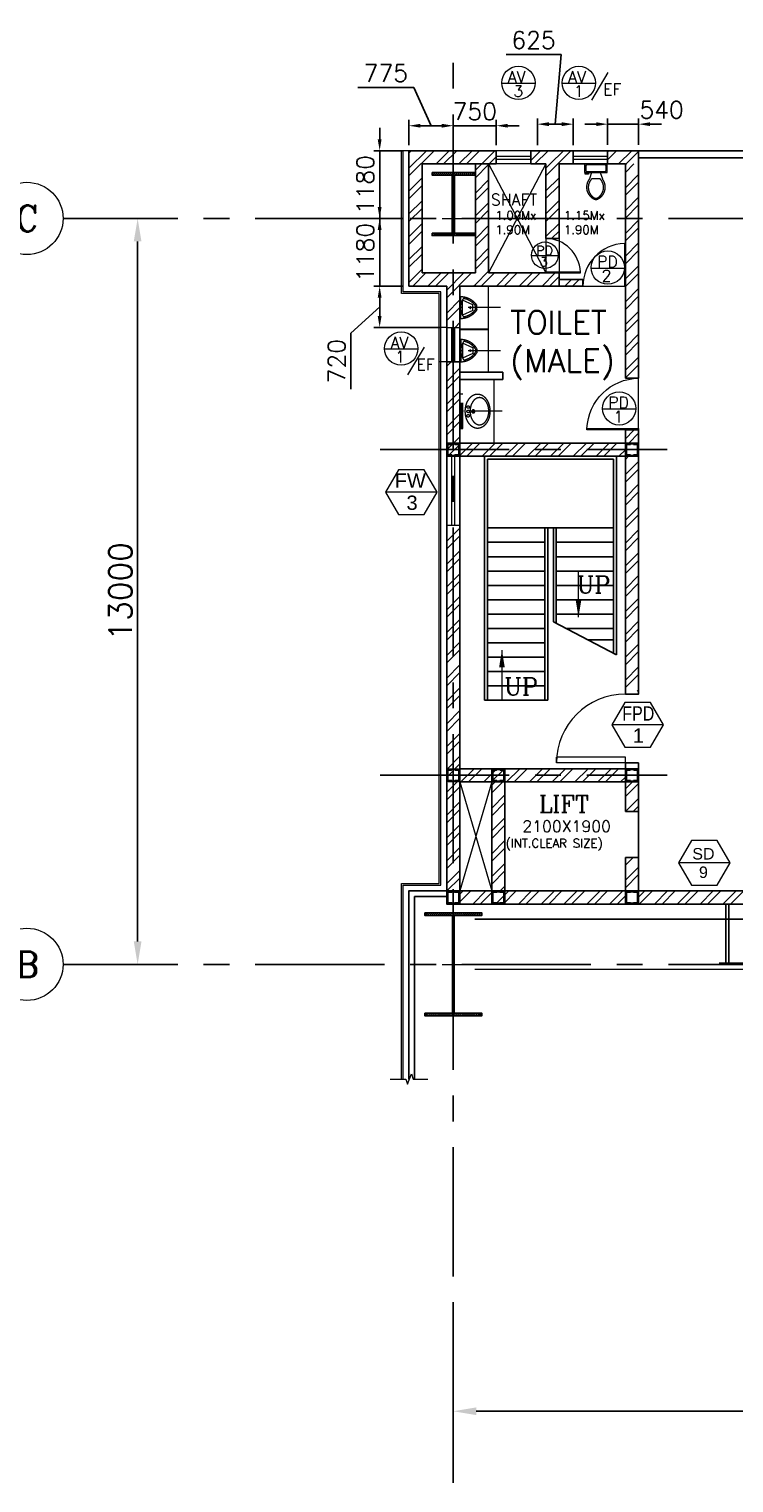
# Model space of a CAD drawing. Header units: inches. Extents: x 0 to 1544102, y -487208 to 23144100.
# Tile 88 of 256: x 396321 to 408604, y -92496 to -67159. Entities that reach past the tile are written whole.
import ezdxf
from ezdxf.enums import TextEntityAlignment as Align

# ---------------------------------------------------------------- set-up
doc = ezdxf.new("R2010")
doc.units = ezdxf.units.IN
doc.header["$LTSCALE"] = 1800
doc.header["$MEASUREMENT"] = 0
for name, pattern in [('1 NORTH ELEVATION$0$NORTH ELEVATION$0$HIDDEN', [0.375, 0.25, -0.125]), ('CENTER', [2, 1.25, -0.25, 0.25, -0.25]), ('HIDDEN', [0.375, 0.25, -0.125])]:
    doc.linetypes.add(name, pattern=pattern)
doc.layers.get('0').update_dxf_attribs({"color": 253, "lineweight": 9})
for name, color, linetype in [('1', 7, 'Continuous'), ('BRACING', 1, 'HIDDEN'), ('COL', 1, 'Continuous'), ('GRID', 251, 'CENTER'), ('REV3', 2, 'Continuous'), ('STAIR', 2, 'Continuous'), ('STEEL', 231, 'Continuous'), ('TEXT', 3, 'Continuous'), ('WALL', 6, 'Continuous')]:
    doc.layers.add(name, color=color, linetype=linetype)
for name, color, linetype, lineweight in [('2CON', 1, 'Continuous', 13), ('A-DOOR', 31, 'Continuous', 9), ('A-DOOR TAG', 3, 'Continuous', 15), ('A-WIN TAG', 3, 'Continuous', 13), ('A-WIN TAG TEXT', 3, 'Continuous', 13), ('CCONTHIN', 15, '1 NORTH ELEVATION$0$NORTH ELEVATION$0$HIDDEN', 13), ('CEN', 2, 'CENTER', 15), ('CHAT', 11, 'Continuous', 13), ('CL', 8, 'CENTER', 15), ('CLAD-1', 3, 'Continuous', 15), ('DIM', 4, 'Continuous', 18), ('dimension line', 4, 'Continuous', 18), ('DOOR', 235, 'Continuous', 13), ('LEADER', 4, 'Continuous', 15), ('WALL HATCH', 251, 'Continuous', 13), ('WIN', 31, 'Continuous', 13), ('WINDOW', 3, 'Continuous', 13)]:
    doc.layers.add(name, color=color, linetype=linetype, lineweight=lineweight)
doc.styles.add('COMPLEX', font='complex')
doc.styles.add('ROAMNS', font='ROMANS.shx')
doc.styles.add('ROMANC', font='ROMANC.SHX')
doc.styles.add('ROMANS', font='romans.shx')
doc.styles.get("Standard").update_dxf_attribs({"font": 'arial.ttf'})
doc.linetypes.add('FENCELINE1', pattern='A,0.25,-0.1,[133,ltypeshp.shx,S=0.1,R=0,X=-0.1,Y=0],-0.1,1', length=1.45)
doc.dimstyles.new('270-TA-100', dxfattribs={"dimscale": 150, "dimtxt": 400, "dimasz": 2, "dimexe": 0.75, "dimexo": 1, "dimgap": 1, "dimtad": 1, "dimdec": 0, "dimzin": 12, "dimdsep": 46, "dimtxsty": 'ROMANS', "dimcen": 0, "dimclrd": 256, "dimclre": 256, "dimclrt": 6, "dimadec": 1, "dimazin": 3, "dimtfac": 1, "dimtdec": 0, "dimtix": 1, "dimtmove": 2, "dimatfit": 0, "dimfxl": 1.25, "dimarcsym": 2})
doc.dimstyles.new('DIM INT 1', dxfattribs={"dimtxt": 300, "dimasz": 200, "dimexe": 100, "dimexo": 100, "dimgap": 100, "dimtad": 1, "dimdec": 0, "dimzin": 13, "dimdsep": 46, "dimlunit": 5, "dimtxsty": 'ROAMNS', "dimblk1": 'CLOSEDBLANK', "dimcen": 0.09, "dimclrd": 9, "dimclre": 9, "dimclrt": 4, "dimadec": 0, "dimazin": 0, "dimtfac": 1, "dimtdec": 0, "dimtix": 1, "dimtmove": 2, "dimatfit": 3, "dimfxl": 1, "dimtolj": 1, "dimtzin": 13, "dimarcsym": 0})
doc.dimstyles.new('DIM100 x2', dxfattribs={"dimscale": 0, "dimtxt": 400, "dimasz": 400, "dimexe": 100, "dimexo": 100, "dimgap": 100, "dimtad": 1, "dimdec": 0, "dimzin": 13, "dimdsep": 46, "dimtxsty": 'ROMANS', "dimblk2": 'OBLIQUE', "dimcen": 100, "dimdle": 100, "dimclrd": 9, "dimclre": 9, "dimclrt": 4, "dimadec": 0, "dimazin": 0, "dimtfac": 1.1, "dimtdec": 0, "dimtix": 1, "dimtmove": 2, "dimatfit": 3, "dimfxl": 1, "dimtolj": 1, "dimtzin": 13, "dimarcsym": 0})
pattern_1 = [(45, (-441058.83, -169272.05), (-198.87378, 198.87378), []), (45, (-440926.25, -169272.05), (-198.87378, 198.87378), [])]

# ---------------------------------------------------------------- blocks, each defined once
blk = doc.blocks.new('B-ROW COLUMN')
at = {"layer": 'COL'}
h = blk.add_hatch(dxfattribs=at)
h.set_pattern_fill('ANSI31', color=256, scale=200, style=0)
h.set_pattern_definition([(45, (155648.048, 63141.767), (-17.67767, 17.67767), [])])
h.paths.add_polyline_path([(171095, 85178), (172085, 85178), (172085, 85128), (171095, 85128)])
h.paths.add_polyline_path([(171574, 86878), (171606, 86878), (171606, 85178), (171574, 85178)])
h.paths.add_polyline_path([(171095, 86928), (172085, 86928), (172085, 86878), (171095, 86878)])
blk.add_line((171590, 85128), (171590, 86928))
at = {"layer": 'CEN'}
for p, q in [((171590, 85128), (171590, 86928)), ((171399, 86028), (171782, 86028))]:
    blk.add_line(p, q, dxfattribs=at)
at = {"layer": 'COL'}
for points in [[(171095, 86928), (172085, 86928), (172085, 86878), (171095, 86878)], [(171574, 86878), (171606, 86878), (171606, 85178), (171574, 85178)], [(171095, 85178), (172085, 85178), (172085, 85128), (171095, 85128)]]:
    blk.add_lwpolyline(points, close=True, dxfattribs=at)
blk = doc.blocks.new('C-ROW COLUMN (above17m)')
at = {"layer": 'COL'}
h = blk.add_hatch(dxfattribs=at)
h.set_pattern_fill('ANSI31', color=256, scale=200, style=0)
h.set_pattern_definition([(45, (-78771.347, -120071.694), (-17.6776695, 17.6776695), [])])
h.paths.add_polyline_path([(22, 755), (-22, 755), (-22, -255), (22, -255)])
h.paths.add_polyline_path([(370, -300), (370, -255), (-370, -255), (-370, -300)])
h.paths.add_polyline_path([(-370, 800), (-370, 755), (370, 755), (370, 800)])
at = {"layer": 'CEN'}
for p, q in [((0, -300), (0, 800)), ((-192, 0), (192, 0))]:
    blk.add_line(p, q, dxfattribs=at)
at = {"layer": 'COL'}
for points in [[(-370, 800), (370, 800), (370, 755), (-370, 755)], [(-22, 755), (22, 755), (22, -255), (-22, -255)], [(-370, -255), (370, -255), (370, -300), (-370, -300)]]:
    blk.add_lwpolyline(points, close=True, dxfattribs=at)
blk = doc.blocks.new('M_Fire Door Single - 1200 x 2100mm FPD1-Level 1')
at = {"layer": 'A-DOOR'}
for p, q in [((500, -115), (500, -1315)), ((600, -115), (500, -115)), ((600, -115), (600, -1315)), ((600, -1315), (500, -1315))]:
    blk.add_line(p, q, dxfattribs=at)
blk.add_arc((600, -115), 1200, 180, 270, dxfattribs=at)
blk = doc.blocks.new('Stub column')
at = {"layer": 'COL', "linetype": 'ByBlock'}
for p, q in [((-108, 90), (-108, -90)), ((-108, 90), (-100, 90)), ((-108, 90), (-100, 90)), ((-108, 90), (-108, -90)), ((-25, 100), (-100, 100)), ((-100, 100), (-100, -100)), ((-100, 100), (-100, -100)), ((-25, 100), (-100, 100)), ((90, 108), (-90, 108)), ((-90, 100), (-90, 108)), ((-90, 100), (-90, 108)), ((-25, 100), (100, 100)), ((90, 100), (90, 108)), ((100, 100), (100, -100)), ((108, 90), (100, 90)), ((108, 90), (108, -90)), ((-108, -90), (-100, -90)), ((-108, -90), (-100, -90)), ((-100, -100), (-25, -100)), ((-100, -100), (-25, -100)), ((-90, -100), (-90, -108)), ((-90, -100), (-90, -108)), ((90, -108), (-90, -108)), ((100, -100), (-25, -100)), ((90, -100), (90, -108)), ((108, -90), (100, -90))]:
    blk.add_line(p, q, dxfattribs=at)
for points in [[(-25, -100), (-25, -97, 0.401544), (-31, -91), (-88, -88, -0.401544), (-94, -82), (-94, 82, -0.401544), (-88, 88), (-31, 91, 0.401544), (-25, 97), (-25, 100)], [(-25, -100), (-25, -97, 0.401544), (-31, -91), (-88, -88, -0.401544), (-94, -82), (-94, 82, -0.401544), (-88, 88), (-31, 91, 0.401544), (-25, 97), (-25, 100)], [(25, -100), (25, -97, -0.401544), (31, -91), (88, -88, 0.401544), (94, -82), (94, 82, 0.401544), (88, 88), (31, 91, -0.401544), (25, 97), (25, 100)]]:
    blk.add_lwpolyline(points, format="xyb", dxfattribs=at)
blk = doc.blocks.new('*D748')
at = {"layer": 'dimension line', "color": 9, "lineweight": -2, "transparency": 16777216}
for p, q in [((403714, -89721), (403714, -91347)), ((415714, -90865), (415714, -91347)), ((415314, -91247), (404114, -91247))]:
    blk.add_line(p, q, dxfattribs=at)
at = {"layer": 'dimension line', "color": 9, "transparency": 16777216}
for points in [[(404114, -91180), (404114, -91314), (403714, -91247)], [(415314, -91180), (415314, -91314), (415714, -91247)]]:
    blk.add_solid(points, dxfattribs=at)
at = {"layer": 'dimension line', "color": 4, "transparency": 16777216, "insert": (409714, -90947), "char_height": 400, "attachment_point": 5, "style": 'ROMANS'}
blk.add_mtext('\\A1;12000', dxfattribs=at)
blk = doc.blocks.new('_Oblique')
at = {"color": 0, "linetype": 'ByBlock', "lineweight": -2}
blk.add_line((-0.5, -0.5), (0.5, 0.5), dxfattribs=at)
blk = doc.blocks.new('*D750')
at = {"layer": 'dimension line', "color": 9, "lineweight": -2, "transparency": 16777216}
for p, q in [((397683, -70459), (398313, -70459)), ((398213, -83059), (398213, -70859)), ((397683, -83459), (398313, -83459))]:
    blk.add_line(p, q, dxfattribs=at)
at = {"layer": 'dimension line', "color": 9, "transparency": 16777216}
for points in [[(398146, -70859), (398280, -70859), (398213, -70459)], [(398146, -83059), (398280, -83059), (398213, -83459)]]:
    blk.add_solid(points, dxfattribs=at)
at = {"layer": 'dimension line', "color": 4, "transparency": 16777216, "insert": (397913, -76959), "char_height": 400, "attachment_point": 5, "rotation": 90, "style": 'ROMANS'}
blk.add_mtext('\\A1;13000', dxfattribs=at)
blk = doc.blocks.new('GRD')
at = {"layer": 'CL', "linetype": 'Continuous'}
blk.add_circle((0, 419.99985), 419.99985, dxfattribs=at)
at = {"layer": 'CL', "color": 4, "style": 'COMPLEX'}
blk.add_attdef('GRD', text='', height=300, dxfattribs=at).set_placement((0, 419.99985), align=Align.MIDDLE)
blk = doc.blocks.new('Toilet')
for p, q in [((-10, -9.5), (-8, -9.5)), ((-10, -10.5), (-10, -9.5)), ((-7, -10.5), (-10, -10.5)), ((-8, -9.5), (-8, -9)), ((-7, -9), (-7, -10.5)), ((-4, -9), (-6, -15)), ((4, -9), (6, -15)), ((9.5, -7), (9.5, -3)), ((4, -15), (-4, -15))]:
    blk.add_line(p, q)
blk.add_lwpolyline([(10.5, -9), (10.5, -1), (-10.5, -1), (-10.5, -9)], close=True)
for points in [[(-9.5, -3), (-9.5, -7)], [(8.5, -2), (-8.5, -2)], [(-8.5, -8), (8.5, -8)]]:
    blk.add_lwpolyline(points)
for centre, radius, start, end in [((-8.6, -2.9), 0.884, 81.8699, 188.1301), ((-8.6, -7.1), 0.884, 171.8699, 278.1301), ((8.6, -2.9), 0.884, 351.8699, 98.1301), ((8.6, -7.1), 0.884, 261.8699, 8.1301), ((3.5, -22.6), 12.2, 141.4691, 247.9714), ((4.2, -22.8), 11.3, 136.3677, 238.9468), ((-3.5, -22.6), 12.2, 292.0284, 38.5307), ((-4.2, -22.8), 11.3, 301.053, 43.6321), ((0, -28.9), 4, 245.7318, 294.2682), ((0, -30), 4, 254.8605, 285.1395)]:
    blk.add_arc(centre, radius, start, end)
blk = doc.blocks.new('SERVICE BUILDING-ARCH$0$dd1')
at = {"layer": 'DOOR'}
blk.add_lwpolyline([(-1000, 975), (0, 975), (0, 1000), (-1000, 1000)], close=True, dxfattribs=at)
blk.add_arc((13, 1014), 1014, 182.2093, 269.2412, dxfattribs=at)
blk = doc.blocks.new('*U768')
for p, q in [((-27, 308), (43, 308)), ((-20, 283), (35, 283)), ((-186, 29), (201, 29)), ((-186, 29), (-186, 12)), ((-186, 12), (201, 12)), ((-43, 235), (-121, 59)), ((-121, 59), (136, 59)), ((-43, 235), (58, 235)), ((58, 235), (136, 59)), ((201, 12), (201, 29))]:
    blk.add_line(p, q)
blk.add_circle((7, 194), 12.7)
for centre, radius, start, end in [((148, 24), 334, 121.6971, 179.1551), ((148, 24), 309, 123.0108, 169.3055), ((-133, 24), 309, 10.6945, 56.9892), ((-133, 24), 334, 0.8449, 58.3029), ((8, 300), 273, 227.252, 312.748)]:
    blk.add_arc(centre, radius, start, end)
blk = doc.blocks.new('*D1097')
at = {"layer": 'DIM', "color": 9, "lineweight": -2, "transparency": 16777216}
for p, q in [((405591, -67601), (404634, -67601)), ((405491, -68816), (405591, -67601)), ((405179, -69179), (405179, -68716)), ((405379, -68816), (405604, -68816)), ((405804, -69179), (405804, -68716))]:
    blk.add_line(p, q, dxfattribs=at)
at = {"layer": 'DIM', "color": 9, "transparency": 16777216}
for points in [[(405379, -68782), (405379, -68849), (405179, -68816)], [(405604, -68782), (405604, -68849), (405804, -68816)]]:
    blk.add_solid(points, dxfattribs=at)
at = {"layer": 'DIM', "color": 4, "transparency": 16777216, "insert": (405113, -67351), "char_height": 300, "attachment_point": 5, "style": 'ROAMNS'}
blk.add_mtext('\\A1;625', dxfattribs=at)
blk = doc.blocks.new('_ClosedBlank')
at = {"color": 0, "linetype": 'ByBlock', "lineweight": -2}
for p, q in [((-1, 0.17), (0, 0)), ((-1, 0.17), (-1, -0.17)), ((0, 0), (-1, -0.17))]:
    blk.add_line(p, q, dxfattribs=at)
blk = doc.blocks.new('*D1098')
at = {"layer": 'DIM', "color": 9, "lineweight": -2, "transparency": 16777216}
for p, q in [((402839, -71639), (402331, -71639)), ((402431, -72159), (402431, -71839)), ((402431, -71999), (401931, -72460)), ((401931, -72460), (401931, -73432)), ((403499, -72359), (402331, -72359))]:
    blk.add_line(p, q, dxfattribs=at)
at = {"layer": 'DIM', "color": 9, "transparency": 16777216}
for points in [[(402397, -71839), (402464, -71839), (402431, -71639)], [(402397, -72159), (402464, -72159), (402431, -72359)]]:
    blk.add_solid(points, dxfattribs=at)
at = {"layer": 'DIM', "color": 4, "transparency": 16777216, "insert": (401681, -72946), "char_height": 300, "attachment_point": 5, "rotation": 90, "style": 'ROAMNS'}
blk.add_mtext('\\A1;720', dxfattribs=at)
blk = doc.blocks.new('*D1099')
at = {"layer": 'DIM', "color": 9, "lineweight": -2, "transparency": 16777216}
for p, q in [((406204, -68816), (406004, -68816)), ((406404, -69178), (406404, -68716)), ((406404, -68816), (406944, -68816)), ((406944, -69178), (406944, -68716)), ((407144, -68816), (407344, -68816))]:
    blk.add_line(p, q, dxfattribs=at)
at = {"layer": 'DIM', "color": 9, "transparency": 16777216}
for points in [[(406204, -68782), (406204, -68849), (406404, -68816)], [(407144, -68782), (407144, -68849), (406944, -68816)]]:
    blk.add_solid(points, dxfattribs=at)
at = {"layer": 'DIM', "color": 4, "transparency": 16777216, "insert": (407344, -68566), "char_height": 300, "attachment_point": 5, "style": 'ROAMNS'}
blk.add_mtext('\\A1;540', dxfattribs=at)
blk = doc.blocks.new('*D1120')
at = {"layer": 'DIM', "color": 9, "lineweight": -2, "transparency": 16777216}
for p, q in [((402431, -70259), (402431, -70059)), ((402839, -70459), (402331, -70459)), ((402431, -71639), (402431, -70459)), ((402839, -71639), (402331, -71639)), ((402431, -71839), (402431, -72039))]:
    blk.add_line(p, q, dxfattribs=at)
at = {"layer": 'DIM', "color": 9, "transparency": 16777216}
for points in [[(402397, -70259), (402464, -70259), (402431, -70459)], [(402397, -71839), (402464, -71839), (402431, -71639)]]:
    blk.add_solid(points, dxfattribs=at)
at = {"layer": 'DIM', "color": 4, "transparency": 16777216, "insert": (402181, -71049), "char_height": 300, "attachment_point": 5, "rotation": 90, "style": 'ROAMNS'}
blk.add_mtext('\\A1;1180', dxfattribs=at)
blk = doc.blocks.new('*D1121')
at = {"layer": 'DIM', "color": 9, "lineweight": -2, "transparency": 16777216}
for p, q in [((402431, -69079), (402431, -68879)), ((402839, -69279), (402331, -69279)), ((402431, -70459), (402431, -69279)), ((402839, -70459), (402331, -70459)), ((402431, -70659), (402431, -70859))]:
    blk.add_line(p, q, dxfattribs=at)
at = {"layer": 'DIM', "color": 9, "transparency": 16777216}
for points in [[(402397, -69079), (402464, -69079), (402431, -69279)], [(402397, -70659), (402464, -70659), (402431, -70459)]]:
    blk.add_solid(points, dxfattribs=at)
at = {"layer": 'DIM', "color": 4, "transparency": 16777216, "insert": (402181, -69869), "char_height": 300, "attachment_point": 5, "rotation": 90, "style": 'ROAMNS'}
blk.add_mtext('\\A1;1180', dxfattribs=at)
blk = doc.blocks.new('*D1122')
at = {"layer": 'DIM', "color": 9, "lineweight": -2, "transparency": 16777216}
for p, q in [((403025, -68177), (402053, -68177)), ((403326, -68843), (403025, -68177)), ((402939, -69179), (402939, -68743)), ((403514, -68843), (403139, -68843)), ((403714, -69179), (403714, -68743))]:
    blk.add_line(p, q, dxfattribs=at)
at = {"layer": 'DIM', "color": 9, "transparency": 16777216}
for points in [[(403139, -68810), (403139, -68876), (402939, -68843)], [(403514, -68810), (403514, -68876), (403714, -68843)]]:
    blk.add_solid(points, dxfattribs=at)
at = {"layer": 'DIM', "color": 4, "transparency": 16777216, "insert": (402539, -67927), "char_height": 300, "attachment_point": 5, "style": 'ROAMNS'}
blk.add_mtext('\\A1;775', dxfattribs=at)
blk = doc.blocks.new('*D1123')
at = {"layer": 'DIM', "color": 9, "lineweight": -2, "transparency": 16777216}
for p, q in [((403514, -68843), (403314, -68843)), ((403714, -69179), (403714, -68743)), ((403714, -68843), (404464, -68843)), ((404464, -69179), (404464, -68743)), ((404664, -68843), (404864, -68843))]:
    blk.add_line(p, q, dxfattribs=at)
at = {"layer": 'DIM', "color": 9, "transparency": 16777216}
for points in [[(403514, -68810), (403514, -68876), (403714, -68843)], [(404664, -68810), (404664, -68876), (404464, -68843)]]:
    blk.add_solid(points, dxfattribs=at)
at = {"layer": 'DIM', "color": 4, "transparency": 16777216, "insert": (404089, -68593), "char_height": 300, "attachment_point": 5, "style": 'ROAMNS'}
blk.add_mtext('\\A1;750', dxfattribs=at)
blk = doc.blocks.new('SC-01& LIFT')
at = {"layer": 'WALL HATCH'}
h = blk.add_hatch(dxfattribs=at)
h.set_pattern_fill('ANSI32', color=256, scale=750, style=0)
h.set_pattern_definition([(45, (-441713.83, -169222.05), (-198.87378, 198.87378), []), (45, (-441581.25, -169222.05), (-198.87378, 198.87378), [])])
edge = h.paths.add_edge_path()
edge.add_arc((3172, -33583100), 33587860, 89.9999019, 90.0002943, ccw=False)
edge.add_line((3230, 4760), (3230, 8855))
edge.add_line((3230, 8855), (3000, 8855))
edge.add_line((3000, 8855), (3000, 4760))
h = blk.add_hatch(dxfattribs=at)
h.set_pattern_fill('ANSI32', color=256, scale=750, style=0)
h.set_pattern_definition([(45, (-527713.7, -124725.3), (-198.87378, 198.87378), []), (45, (-527581.12, -124725.3), (-198.87378, 198.87378), [])])
h.paths.add_polyline_path([(3000, 9085), (115, 9085), (115, 8970), (3000, 8970)])
h.paths.add_polyline_path([(3000, 8970), (115, 8970), (115, 8855), (3000, 8855)])
h = blk.add_hatch(dxfattribs=at)
h.set_pattern_fill('ANSI32', color=256, scale=750, style=0)
h.set_pattern_definition([(45, (-421565.83, -181789.8), (-198.87378, 198.87378), []), (45, (-421433.25, -181789.8), (-198.87378, 198.87378), [])])
h.paths.add_polyline_path([(3000, 3180), (2305, 3180), (115, 3180), (115, 3295), (3000, 3295)])
h.paths.add_polyline_path([(3000, 3295), (115, 3295), (115, 3410), (125, 3410), (3000, 3410)])
h = blk.add_hatch(dxfattribs=at)
h.set_pattern_fill('ANSI32', color=256, scale=750, style=0)
h.set_pattern_definition([(45, (-466575.8, -141084.9), (-198.87378, 198.87378), []), (45, (-466443.2, -141084.9), (-198.87378, 198.87378), [])])
h.paths.add_polyline_path([(900, 3180), (670, 3180), (670, 1280), (900, 1280)])
h = blk.add_hatch(dxfattribs=at)
h.set_pattern_fill('ANSI32', color=256, scale=750, style=0)
h.set_pattern_definition(pattern_1)
h.paths.add_polyline_path([(3230, 3180), (3000, 3180), (3000, 2663), (3230, 2663)])
h = blk.add_hatch(dxfattribs=at)
h.set_pattern_fill('ANSI32', color=256, scale=750, style=0)
h.set_pattern_definition(pattern_1)
h.paths.add_polyline_path([(3230, 1863), (3000, 1863), (3000, 1280), (3230, 1280)])
h = blk.add_hatch(dxfattribs=at)
h.set_pattern_fill('ANSI32', color=256, scale=750, style=0)
h.set_pattern_definition([(45, (-441713.83, -169272.05), (-198.87378, 198.87378), []), (45, (-441581.25, -169272.05), (-198.87378, 198.87378), [])])
h.paths.add_polyline_path([(3000, 1050), (3000, 1280), (115, 1280), (115, 1050)])
at = {"layer": 'COL'}
for points in [[(-115, 9085), (115, 9085), (115, 8855), (-115, 8855)], [(3000, 9085), (3230, 9085), (3230, 8855), (3000, 8855)], [(3000, 3410), (3230, 3410), (3230, 3180), (3000, 3180)]]:
    blk.add_lwpolyline(points, close=True, dxfattribs=at)
at = {"layer": 'REV3', "linetype": 'Continuous'}
for p, q in [((115, 1280), (-115, 1280)), ((115, 1050), (-115, 1050))]:
    blk.add_line(p, q, dxfattribs=at)
at = {"layer": 'STAIR', "linetype": 'FENCELINE1', "ltscale": 0.25}
for p, q in [((545, 8855), (545, 4605)), ((2845, 8855), (2845, 5396)), ((1645, 7605), (1645, 4605)), ((1745, 7605), (1745, 5971))]:
    blk.add_line(p, q, dxfattribs=at)
at = {"layer": 'STAIR'}
for p, q in [((595, 8805), (595, 4605)), ((2795, 8805), (595, 8805)), ((2795, 8805), (2795, 5422)), ((2795, 7605), (595, 7605)), ((1595, 7605), (1595, 4605)), ((1795, 7605), (1795, 5945)), ((1595, 7355), (595, 7355)), ((2795, 7355), (1795, 7355)), ((1595, 7105), (595, 7105)), ((2795, 7105), (1795, 7105)), ((1595, 6855), (595, 6855)), ((2795, 6855), (1795, 6855)), ((1595, 6605), (595, 6605)), ((2795, 6605), (1795, 6605)), ((1595, 6355), (595, 6355)), ((2795, 6355), (1795, 6355)), ((1595, 6105), (595, 6105)), ((2795, 6105), (1795, 6105)), ((1595, 5855), (595, 5855)), ((2845, 5396), (1745, 5971)), ((2795, 5855), (1967, 5855)), ((1595, 5605), (595, 5605)), ((2795, 5655), (2350, 5655)), ((1595, 5355), (595, 5355)), ((1595, 5105), (595, 5105)), ((1595, 4855), (595, 4855)), ((1645, 4605), (545, 4605))]:
    blk.add_line(p, q, dxfattribs=at)
at = {"layer": 'WALL'}
for p, q in [((3000, 9085), (115, 9085)), ((3000, 8855), (115, 8855)), ((670, 1050), (670, 3410)), ((900, 1050), (900, 3410)), ((3000, 3510), (3000, 3410)), ((3230, 3510), (3230, 3410)), ((3000, 3180), (3000, 2663)), ((3000, 2663), (3000, 3180)), ((3000, 2663), (3230, 2663)), ((3000, 1863), (3230, 1863)), ((3000, 1050), (3000, 1863))]:
    blk.add_line(p, q, dxfattribs=at)
at = {"layer": 'WALL', "flags": 128}
for points in [[(3230, 9085), (3230, 4710), (3000, 4710), (3000, 9085)], [(115, 3410), (3000, 3410)], [(3230, 3510), (3000, 3510)], [(115, 3180), (3000, 3180)], [(3000, 1280), (3000, 1863)], [(3230, 1280), (3230, 1863)], [(115, 1280), (3000, 1280)], [(115, 1050), (2870, 1050)]]:
    blk.add_lwpolyline(points, dxfattribs=at)
at = {"layer": 'WALL'}
for points in [[(-115, 1280), (-115, 1050), (3230, 1050), (3230, 3180)], [(-115, 1280), (-115, 1050)], [(115, 1280), (115, 1050)]]:
    blk.add_lwpolyline(points, dxfattribs=at)
at = {"layer": 'COL', "xscale": -1, "rotation": 180}
for p in [(0, 8970), (3115, 8970), (0, 3295), (785, 3295), (3115, 3295), (785, 1165), (3115, 1165)]:
    blk.add_blockref('Stub column', p, dxfattribs=at)
at = {"layer": 'COL'}
blk.add_blockref('Stub column', (0, 1165), dxfattribs=at)
at = {"layer": 'TEXT', "linetype": 'CENTER', "style": 'ROMANC'}
for s, height, p in [('UP', 300, (2150, 6467, -1000)), ('UP', 300, (888, 4691, -1000)), ('LIFT', 300, (1493, 2644)), ('2100X1900', 200, (1204, 2307)), ('(INT.CLEAR SIZE)', 150, (913, 2036))]:
    blk.add_text(s, height=height, dxfattribs=at).set_placement(p)
at = {"layer": 'LEADER'}
for points in [[(2182, 6050), (2182, 6855)], [(848, 5478), (848, 4605)]]:
    blk.add_leader(points, dimstyle='270-TA-100', dxfattribs=at)

msp = doc.modelspace()

# ---------------------------------------------------------------- hatches: boundary and pattern name
at = {"layer": 'WALL HATCH'}
h = msp.add_hatch(dxfattribs=at)
h.set_pattern_fill('ANSI32', color=256, scale=750, style=0)
h.paths.add_polyline_path([(404463.7, -69278.61), (403713.7, -69278.61), (403713.7, -69508.61), (404328.7, -69508.61), (404328.7, -69508.5), (404463.7, -69508.5)])
h.paths.add_polyline_path([(403598.7, -72358.61), (403828.7, -72358.61), (403828.7, -71638.61), (404098.7, -71638.61), (404098.7, -71408.61), (403168.7, -71408.61), (403168.7, -69508.61), (403713.7, -69508.61), (403713.7, -69278.61), (402938.7, -69278.61), (402938.7, -71638.61), (403598.7, -71638.61)])
h.paths.add_polyline_path([(403828.7, -75803.61), (403598.7, -75803.61), (403598.7, -82178.61), (403828.7, -82178.61)])
h.paths.add_polyline_path([(403598.7, -74603.61), (403828.7, -74603.61), (403828.7, -72958.61), (403598.7, -72958.61)])
h = msp.add_hatch(dxfattribs=at)
h.set_pattern_fill('ANSI32', color=256, scale=750, style=0)
h.paths.add_polyline_path([(406403.7, -69278.61), (406403.7, -69508.61), (406943.7, -69508.61), (406943.7, -69278.61)])
h.paths.add_polyline_path([(405803.7, -69508.61), (405803.7, -69278.61), (405063.7, -69278.61), (405063.7, -69508.5), (405443.7, -69508.5), (405443.7, -69508.61)])
h = msp.add_hatch(dxfattribs=at)
h.set_pattern_fill('ANSI32', color=256, scale=750, style=0)
h.paths.add_polyline_path([(405558.7, -69508.61), (405328.7, -69508.61), (405328.7, -70458.61), (405558.7, -70458.61)])
h.paths.add_polyline_path([(404328.7, -69508.61), (404098.7, -69508.61), (404098.7, -70458.61), (404328.7, -70458.61)])
h.paths.add_polyline_path([(405328.7, -70808.5), (405558.7, -70808.5), (405558.7, -70458.61), (405328.7, -70458.61)])
h.paths.add_polyline_path([(405558.7, -71408.5), (404328.7, -71408.5), (404328.7, -70458.61), (404098.7, -70458.61), (404098.7, -71638.5), (405558.7, -71638.5)])
h = msp.add_hatch(dxfattribs=at)
h.set_pattern_fill('ANSI32', color=256, scale=750, style=0)
h.set_pattern_definition([(45, (0, 331188.7), (-198.87378, 198.87378), []), (45, (132.58, 331188.7), (-198.87378, 198.87378), [])])
h.paths.add_polyline_path([(406943.7, -69508.61), (406713.7, -69508.61), (406713.7, -70668.61), (406943.7, -70668.61)])
h.paths.add_polyline_path([(406713.7, -73243.62), (406943.7, -73243.62), (406943.7, -70668.61), (406713.7, -70668.61)])
h.paths.add_polyline_path([(406943.7, -74156.29), (406713.7, -74156.29), (406713.7, -74373.61), (406943.7, -74373.61)])
h = msp.add_hatch(dxfattribs=at)
h.set_pattern_fill('ANSI32', color=256, scale=750, style=0)
h.paths.add_polyline_path([(405970.05, -71523.5), (405558.7, -71523.5), (405558.7, -71638.5), (405970.05, -71638.5)])
h = msp.add_hatch(dxfattribs=at)
h.set_pattern_fill('ANSI32', color=256, scale=750, style=0)
h.paths.add_polyline_path([(408813.7, -82178.61), (406943.7, -82178.61), (406943.7, -82408.61), (408813.7, -82408.61)])

# ---------------------------------------------------------------- linework, layer by layer
for p, q in [((405063.7, -69508.5), (404463.7, -69508.5)), ((405063.7, -69508.5), (404463.7, -69508.5)), ((406403.7, -69508.5), (405803.7, -69508.5)), ((406403.7, -69508.5), (405803.7, -69508.5)), ((405328.7, -70808.5), (405328.7, -71408.5)), ((405558.7, -70808.5), (405558.7, -71408.5))]:
    msp.add_line(p, q)
at = {"linetype": 'Continuous'}
msp.add_lwpolyline([(402614.76, -85458.61), (402885.58, -85458.61), (402918.39, -85548.76), (402984.02, -85368.46), (403016.83, -85458.61), (403267.42, -85458.61)], dxfattribs=at)
at = {"layer": '1'}
msp.add_lwpolyline([(405803.7, -69278.61), (406403.7, -69278.61), (406403.7, -69508.61), (405803.7, -69508.61)], close=True, dxfattribs=at)
msp.add_lwpolyline([(408345.4, -83438.61), (408917.09, -83438.61), (408917.09, -83278.58), (409188.71, -83617.26), (409188.71, -83438.61), (409918.19, -83438.61)], dxfattribs=at)
at = {"layer": '2CON'}
for p, q in [((403433.87, -75227.15), (402533.87, -75227.15)), ((407376.37, -79285.65), (406476.37, -79285.65)), ((408538.7, -81691.31), (407638.7, -81691.31))]:
    msp.add_line(p, q, dxfattribs=at)
at = {"layer": 'A-DOOR TAG', "color": 1}
for p, q in [((405139.1, -68109.46), (404559.06, -68109.46)), ((406191.77, -68109.46), (405611.73, -68109.46)), ((406408.02, -67917.74), (406120.66, -68400.32)), ((405542.08, -71110.6), (405078.05, -71110.6)), ((406695.48, -71328.42), (406115.44, -71328.42)), ((403205.81, -72703.58), (402918.45, -73186.16)), ((403097.44, -72738.91), (402517.4, -72738.91)), ((406894.47, -73782.7), (406314.43, -73782.7))]:
    msp.add_line(p, q, dxfattribs=at)
for centre, radius in [((404849.08, -68097.26), 290.28), ((405901.75, -68097.26), 290.28), ((405310.07, -71100.85), 232.22), ((406405.46, -71316.22), 290.28), ((402807.42, -72726.72), 290.28), ((406604.45, -73770.5), 290.28)]:
    msp.add_circle(centre, radius, dxfattribs=at)
at = {"layer": 'A-WIN TAG'}
for points in [[(402758.87, -74837.44), (402533.87, -75227.15), (402758.87, -75616.87), (403208.87, -75616.87), (403433.87, -75227.15), (403208.87, -74837.44)], [(406701.37, -78895.94), (406476.37, -79285.65), (406701.37, -79675.37), (407151.37, -79675.37), (407376.37, -79285.65), (407151.37, -78895.94)], [(407863.7, -81301.59), (407638.7, -81691.31), (407863.7, -82081.02), (408313.7, -82081.02), (408538.7, -81691.31), (408313.7, -81301.59)]]:
    msp.add_lwpolyline(points, close=True, dxfattribs=at)
at = {"layer": 'BRACING', "const_width": 25}
for points in [[(404083.7, -82671.11), (415343.7, -82671.11)], [(404083.7, -83546.11), (415343.7, -83546.11)]]:
    msp.add_lwpolyline(points, dxfattribs=at)
at = {"layer": 'CCONTHIN', "linetype": 'Continuous'}
for p, q in [((404328.7, -73138.5), (404328.7, -71638.5)), ((403828.7, -72380.5), (404328.7, -72380.5)), ((403828.7, -72396.5), (404328.7, -72396.5)), ((404428.7, -74373.61), (404428.7, -73263.5))]:
    msp.add_line(p, q, dxfattribs=at)
at = {"layer": 'CCONTHIN'}
for p, q in [((403879.86, -73522.53), (403828.7, -73522.53)), ((403828.7, -74122.53), (403828.7, -73522.53)), ((403840.01, -74122.53), (403840.01, -73522.53)), ((403853.05, -74122.53), (403853.05, -73522.53)), ((403866.82, -74122.53), (403866.82, -73522.53)), ((403879.86, -74122.53), (403879.86, -73522.53)), ((403975.48, -73800.15), (404064.58, -73809.1)), ((404064.58, -73835.97), (403975.48, -73844.92)), ((404064.58, -73809.1), (404064.58, -73835.97)), ((403879.86, -74122.98), (403828.7, -74122.98))]:
    msp.add_line(p, q, dxfattribs=at)
for points in [[(404049.2, -73549.61, 0.10694543), (403975.25, -73619.01, 0.08158811), (403932.72, -73709.06, 0.1401213), (403932.72, -73928.04)], [(404007.59, -73840.26, 0.05374353), (404020.04, -73912.35, 0.08158811), (404054.67, -73985.66, 0.10694543), (404111.02, -74038.54, 0.27706682), (404228.97, -74038.54, 0.10694543), (404285.32, -73985.66, 0.08158811), (404319.95, -73912.35, 0.06972009), (404333.09, -73818.55, 0.06972009), (404319.95, -73724.75, 0.08158811), (404285.32, -73651.44, 0.10694543), (404228.97, -73598.56, 0.27706682), (404111.02, -73598.56, 0.10694543), (404054.67, -73651.44, 0.08158811), (404020.04, -73724.75, 0.05957553), (404007.18, -73804.77)], [(404225.92, -74087.49, 0.10694543), (404299.88, -74018.09, 0.08158811), (404342.41, -73928.04, 0.06972009), (404357.75, -73818.55, 0.06972009), (404342.41, -73709.06, 0.08158811), (404299.88, -73619.01, 0.10694543), (404225.92, -73549.61, 0.27706682), (404049.2, -73549.61)], [(403932.72, -73928.04, 0.08158811), (403975.25, -74018.09, 0.10694543), (404049.2, -74087.49, 0.27706682), (404225.92, -74087.49)]]:
    msp.add_lwpolyline(points, format="xyb", dxfattribs=at)
for centre in [(403973.23, -73745.53), (403973.23, -73822.53), (403973.23, -73898.21)]:
    msp.add_circle(centre, 22.5, dxfattribs=at)
msp.add_arc((404063.23, -73822.53), 27, 215.7393, 144.2609, dxfattribs=at)
at = {"layer": 'CL'}
for p, q in [((405328.7, -69508.5), (404328.7, -71408.5)), ((404328.7, -69508.61), (405328.7, -71408.5)), ((403828.7, -80278.61), (404383.7, -82178.61)), ((404383.7, -80278.61), (403828.7, -82178.61))]:
    msp.add_line(p, q, dxfattribs=at)
at = {"layer": 'CL', "ltscale": 0.25}
for p, q in [((404537.97, -72013.5), (403828.7, -72013.5)), ((404537.97, -72763.5), (403828.7, -72763.5)), ((404564.83, -73818.55), (403828.7, -73818.55))]:
    msp.add_line(p, q, dxfattribs=at)
at = {"layer": 'CLAD-1'}
for p, q in [((402938.7, -69278.61), (402810.7, -69278.61)), ((403598.7, -72358.61), (403470.7, -72358.61)), ((403598.7, -72958.61), (403470.7, -72958.61))]:
    msp.add_line(p, q, dxfattribs=at)
at = {"layer": 'CLAD-1', "flags": 128}
for points in [[(402810.7, -85458.61), (402810.7, -82050.61), (403470.7, -82050.61), (403470.7, -71766.61), (402810.7, -71766.61), (402810.7, -69278.61)], [(402838.7, -85458.61), (402838.7, -82078.61), (403498.7, -82078.61), (403498.7, -71738.61), (402838.7, -71738.61), (402838.7, -69278.61)], [(402810.7, -85458.61), (402810.7, -82408.61)], [(402838.7, -85458.61), (402838.7, -82408.61)]]:
    msp.add_lwpolyline(points, dxfattribs=at)
at = {"layer": 'DIM'}
for p, q in [((405970.05, -71638.5), (406713.7, -71638.5)), ((406943.7, -74143.61), (406943.7, -73243.61))]:
    msp.add_line(p, q, dxfattribs=at)
at = {"layer": 'GRID'}
for p, q in [((403713.7, -92496.17), (403713.7, -67458.61)), ((654513.7, -70458.61), (396913.7, -70458.61)), ((402438.7, -74488.61), (407443.7, -74488.61)), ((402438.7, -80163.61), (407443.7, -80163.61)), ((654513.7, -83458.61), (396913.7, -83458.61))]:
    msp.add_line(p, q, dxfattribs=at)
at = {"layer": 'STAIR', "linetype": 'FENCELINE1', "ltscale": 0.25}
for p, q in [((408513.7, -82408.61), (408513.7, -83438.61)), ((408513.7, -83438.61), (408513.7, -82408.61))]:
    msp.add_line(p, q, dxfattribs=at)
at = {"layer": 'STEEL'}
msp.add_line((408463.7, -82408.61), (408463.7, -83438.61), dxfattribs=at)
at = {"layer": 'WALL'}
for p, q in [((402938.7, -69278.61), (404463.7, -69278.61)), ((402938.7, -71638.61), (402938.7, -69278.61)), ((404463.7, -69278.5), (404463.7, -69508.5)), ((404463.7, -69278.5), (404463.7, -69508.5)), ((404463.7, -69278.5), (404463.7, -69393.5)), ((404463.7, -69508.5), (404463.7, -69278.5)), ((405063.7, -69278.5), (405503.7, -69278.5)), ((405063.7, -69278.5), (405673.7, -69278.5)), ((405063.7, -69278.5), (405063.7, -69508.5)), ((405063.7, -69278.5), (405063.7, -69508.5)), ((405063.7, -69278.5), (405063.7, -69393.5)), ((405063.7, -69508.5), (405063.7, -69278.5)), ((405063.7, -69278.61), (460663.7, -69278.61)), ((405803.7, -69278.5), (405803.7, -69508.5)), ((405803.7, -69278.5), (405803.7, -69508.5)), ((405803.7, -69278.5), (405803.7, -69393.5)), ((405803.7, -69508.5), (405803.7, -69278.5)), ((406403.7, -69278.5), (406403.7, -69508.5)), ((406403.7, -69278.5), (406403.7, -69508.5)), ((406403.7, -69278.5), (406403.7, -69393.5)), ((406403.7, -69508.5), (406403.7, -69278.5)), ((406943.7, -69508.61), (406943.7, -69278.61)), ((406943.7, -69403.61), (460663.7, -69403.61)), ((403168.7, -69508.61), (404328.7, -69508.61)), ((403168.7, -71408.61), (403168.7, -69508.61)), ((404098.7, -71408.61), (404098.7, -69508.61)), ((404328.7, -69508.5), (404463.7, -69508.5)), ((404328.7, -69508.5), (404328.7, -71408.5)), ((405063.7, -69508.5), (405328.7, -69508.5)), ((405328.7, -69508.5), (405328.7, -70808.5)), ((405558.7, -69508.61), (405558.7, -70808.5)), ((406943.7, -69508.61), (406943.7, -73243.61)), ((405558.7, -70808.5), (405328.7, -70808.5)), ((403168.7, -71408.61), (404098.7, -71408.61)), ((405558.7, -71408.5), (404328.7, -71408.5)), ((405558.7, -71408.5), (405558.7, -71638.5)), ((402938.7, -71638.61), (403598.7, -71638.61)), ((403598.7, -82408.61), (403598.7, -71638.61)), ((403828.7, -82178.61), (403828.7, -71638.61)), ((403828.7, -71638.61), (404098.7, -71638.61)), ((405558.7, -71638.5), (404098.7, -71638.5)), ((405970.05, -71523.5), (405558.7, -71523.5)), ((405970.05, -71638.5), (405558.7, -71638.5)), ((405970.05, -71638.5), (405970.05, -71523.5)), ((403598.7, -72958.61), (403828.7, -72958.61)), ((403598.7, -72958.61), (403828.7, -72958.61)), ((403829.7, -73138.5), (404578.7, -73138.5)), ((404578.7, -73138.5), (404578.7, -73263.5)), ((403828.7, -73263.5), (404578.7, -73263.5)), ((406713.7, -73243.62), (406942.51, -73243.62)), ((406713.7, -74143.61), (406713.7, -74373.61)), ((406713.7, -74143.61), (406943.7, -74143.61)), ((406943.7, -74143.61), (406943.7, -74373.61)), ((403598.7, -82408.61), (408913.44, -82408.57))]:
    msp.add_line(p, q, dxfattribs=at)
at = {"layer": 'WALL', "flags": 128}
for points in [[(406713.7, -73243.61), (406713.7, -69508.61), (405558.7, -69508.61)], [(406943.7, -73243.61), (406713.7, -73243.61)], [(406943.7, -74143.61), (406713.7, -74143.61)], [(402938.7, -85458.61), (402938.7, -82178.61), (408913.7, -82178.57)], [(403038.7, -85458.61), (403038.7, -82278.61), (403598.7, -82278.61)]]:
    msp.add_lwpolyline(points, dxfattribs=at)
at = {"layer": 'WIN'}
for p, q in [((405063.7, -69278.5), (404463.7, -69278.5)), ((404463.7, -69374.75), (405063.7, -69374.75)), ((404463.7, -69423.14), (405063.7, -69423.14)), ((406403.7, -69278.5), (405803.7, -69278.5)), ((405803.7, -69374.75), (406403.7, -69374.75)), ((405803.7, -69423.14), (406403.7, -69423.14)), ((403688.7, -72958.61), (403688.7, -72358.61)), ((403738.7, -72958.61), (403738.7, -72358.61))]:
    msp.add_line(p, q, dxfattribs=at)
for points in [[(405063.7, -69278.5), (405063.7, -69508.5), (404463.7, -69508.5), (404463.7, -69278.5)], [(406403.7, -69278.5), (406403.7, -69508.5), (405803.7, -69508.5), (405803.7, -69278.5)]]:
    msp.add_lwpolyline(points, dxfattribs=at)
msp.add_lwpolyline([(403598.7, -72358.61), (403828.7, -72358.61), (403828.7, -72958.61), (403598.7, -72958.61)], close=True, dxfattribs=at)
at = {"layer": 'WINDOW', "ltscale": 100}
for p, q in [((403690.08, -75803.61), (403690.08, -74603.61)), ((403740.08, -75803.61), (403740.08, -74603.61))]:
    msp.add_line(p, q, dxfattribs=at)
msp.add_lwpolyline([(403598.7, -74603.61), (403598.7, -75803.61), (403828.7, -75803.61), (403828.7, -74603.61)], close=True, dxfattribs=at)

# ---------------------------------------------------------------- block references
for name, p in [('C-ROW COLUMN (above17m)', (403713.7, -70458.61)), ('B-ROW COLUMN', (232123.48, -169486.23))]:
    msp.add_blockref(name, p)
at = {"layer": 'A-DOOR'}
msp.add_blockref('SC-01& LIFT', (403713.7, -83458.61), dxfattribs=at)
at = {"layer": 'A-DOOR', "rotation": 269.9999999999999}
msp.add_blockref('M_Fire Door Single - 1200 x 2100mm FPD1-Level 1', (406828.7, -79348.61), dxfattribs=at)
at = {"layer": 'CCONTHIN', "xscale": 18.75, "yscale": 18.75, "zscale": 18.75}
msp.add_blockref('Toilet', (406199.47, -69489.86), dxfattribs=at)
at = {"layer": 'CCONTHIN', "xscale": -1, "rotation": 270}
msp.add_blockref('*U768', (403817.03, -72021.12), dxfattribs=at)
at = {"layer": 'CCONTHIN', "rotation": 270}
msp.add_blockref('*U768', (403817.03, -72755.87), dxfattribs=at)
at = {"layer": 'CHAT'}
for p, xscale, yscale, zscale, rotation in [((405328.7, -70808.5), 0.5999999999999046, 0.5999999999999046, 0.5999999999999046, 180), ((405970.05, -71638.5), 0.7436525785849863, 0.7436525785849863, 0.7436525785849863, 270), ((406943.7, -73243.61), -0.8999999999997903, 0.8999999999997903, 0.8999999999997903, 180)]:
    msp.add_blockref('SERVICE BUILDING-ARCH$0$dd1', p, dxfattribs=dict(at, xscale=xscale, yscale=yscale, zscale=zscale, rotation=rotation))
at = {"layer": 'DIM', "xscale": 1.5, "yscale": 1.5, "zscale": 1.5}
for p, values in [((396283.7, -71088.61), {'GRD': 'C'}), ((396283.7, -84088.61), {'GRD': 'B'})]:
    msp.add_blockref('GRD', p, dxfattribs=at).add_auto_attribs(values)

# ---------------------------------------------------------------- texts
at = {"layer": 'A-DOOR TAG', "linetype": 'Continuous', "style": 'ROMANS'}
for s, height, p in [('AV', 200, (404663.27, -67993.46)), ('AV', 200, (405715.93, -67993.46)), ('3', 200, (404761.53, -68239.43)), ('1', 200, (405814.19, -68239.43)), ('EF', 200, (406325.98, -68207.68)), ('PD', 160, (405161.41, -71017.81)), ('3', 160, (405224.02, -71214.58)), ('PD', 200, (406219.64, -71212.42)), ('2', 200, (406297.9, -71458.38)), ('AV', 200, (402621.6, -72622.92)), ('1', 200, (402699.86, -72868.88)), ('EF', 200, (403074.54, -73003.89)), ('PD', 200, (406412.68, -73666.71)), ('1', 200, (406506.42, -73912.67))]:
    msp.add_text(s, height=height, dxfattribs=at).set_placement(p, align=Align.MIDDLE_LEFT)
at = {"layer": 'A-WIN TAG'}
for s, p in [('FW', (402964.17, -75027.21)), ('3', (402995.46, -75413.02))]:
    msp.add_text(s, height=250, dxfattribs=at).set_placement(p, align=Align.MIDDLE)
at = {"layer": 'A-WIN TAG TEXT', "width": 0.8}
msp.add_text('FPD', height=250, dxfattribs=at).set_placement((406937.72, -79085.71), align=Align.MIDDLE)
at = {"layer": 'A-WIN TAG TEXT'}
for s, height, p in [('1', 250, (406937.96, -79471.52)), ('SD', 200, (408072.94, -81531.35)), ('9', 200, (408072.94, -81853.09))]:
    msp.add_text(s, height=height, dxfattribs=at).set_placement(p, align=Align.MIDDLE)
at = {"layer": 'TEXT', "style": 'ROAMNS'}
msp.add_text('SHAFT', height=200, dxfattribs=at).set_placement((404369.37, -70232.04))
at = {"layer": 'TEXT', "attachment_point": 1, "style": 'ROAMNS'}
for s, insert, char_height, width in [('1.00Mx 1.90M', (404446.82, -70330.54), 150, 1141.0761), ('1.15Mx 1.90M', (405640.94, -70330.54), 150, 1141.0761), ('TOILET (MALE)', (404708.11, -72069.74), 400, 1976.6942)]:
    msp.add_mtext(s, dxfattribs=dict(at, insert=insert, char_height=char_height, width=width))

# ---------------------------------------------------------------- dimensions: what is measured, and where the dimension line sits
at = {"layer": 'DIM'}
for base, p1, p2, picture, middle in [((405803.7, -68815.6), (405178.7, -69278.61), (405803.7, -69278.61), '*D1097', (405491.2, -67601.41)), ((402938.7, -68843.14), (403713.7, -69278.61), (402938.7, -69278.61), '*D1122', (402924.52, -68177.07)), ((406943.7, -68815.6), (406403.7, -69278.5), (406943.7, -69278.5), '*D1099', (407343.7, -68815.6))]:
    dim = msp.add_linear_dim(base=base, p1=p1, p2=p2, dimstyle='DIM INT 1', override={"dimtmove": 1}, dxfattribs=at)
    dim.commit()
    dim.dimension.update_dxf_attribs({"geometry": picture, "text_midpoint": middle, "dimtype": 160})
dim = msp.add_linear_dim(base=(404463.7, -68843.14), p1=(403713.7, -69278.61), p2=(404463.7, -69278.61), dimstyle='DIM INT 1', dxfattribs=at)
dim.commit()
dim.dimension.update_dxf_attribs({"geometry": '*D1123', "text_midpoint": (404088.7, -68593.14)})
for base, p1, p2, picture, middle in [((402430.67, -69278.61), (402938.7, -70458.61), (402938.7, -69278.61), '*D1121', (402180.67, -69868.61)), ((402430.67, -70458.61), (402938.7, -71638.61), (402938.7, -70458.61), '*D1120', (402180.67, -71048.61))]:
    dim = msp.add_linear_dim(base=base, p1=p1, p2=p2, angle=90, dimstyle='DIM INT 1', dxfattribs=at)
    dim.commit()
    dim.dimension.update_dxf_attribs({"geometry": picture, "text_midpoint": middle})
dim = msp.add_linear_dim(base=(402430.67, -71638.61), p1=(403598.7, -72358.61), p2=(402938.7, -71638.61), angle=90, dimstyle='DIM INT 1', override={"dimtmove": 1}, dxfattribs=at)
dim.commit()
dim.dimension.update_dxf_attribs({"geometry": '*D1098', "text_midpoint": (401930.67, -72560.29), "dimtype": 160})
at = {"layer": 'dimension line'}
for base, p1, p2, angle, picture, middle in [((398212.86, -70458.61), (397583.22, -83458.61), (397583.22, -70458.61), 90, '*D750', (397912.86, -76958.61)), ((403713.7, -91246.87), (415713.7, -90765.2), (403713.7, -89621.3), 180, '*D748', (409713.7, -90946.87))]:
    dim = msp.add_linear_dim(base=base, p1=p1, p2=p2, angle=angle, dimstyle='DIM100 x2', override={"dimscale": 1}, dxfattribs=at)
    dim.commit()
    dim.dimension.update_dxf_attribs({"geometry": picture, "text_midpoint": middle})

doc.saveas('drawing.dxf')
